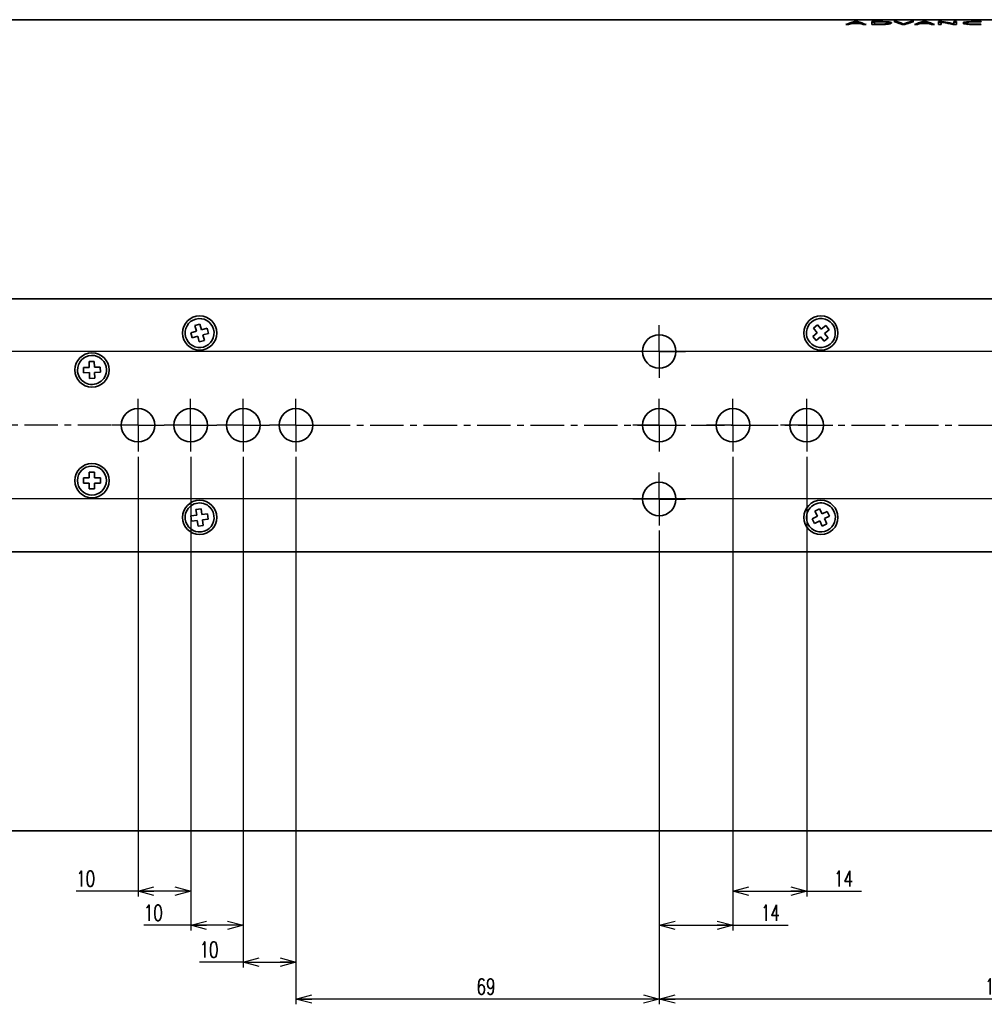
# Model space of a CAD drawing. Header units: millimetres. Extents: x -253 to 658, y -105 to 533.
# Tile 3 of 32: x 63 to 247, y -105 to 82. Entities that reach past the tile are written whole.
import ezdxf

# ---------------------------------------------------------------- set-up
doc = ezdxf.new("R2010")
doc.units = ezdxf.units.MM
doc.linetypes.add('CENTER', pattern=[10.16, 6.35, -1.27, 1.27, -1.27])
doc.layers.add('1', color=7, linetype='Continuous')
doc.styles.add('SLDTEXTSTYLE0', font='TXT', dxfattribs={"width": 0.7, "bigfont": 'bigfont'})
doc.dimstyles.new('SLDDIMSTYLE0', dxfattribs={"dimtxt": 3, "dimasz": 3, "dimexe": 0, "dimexo": 0.0625, "dimgap": 0.75, "dimtad": 3, "dimdec": 4, "dimrnd": 1e-09, "dimzin": 12, "dimdsep": 46, "dimtxsty": 'SLDTEXTSTYLE0', "dimblk1": 'OPEN30', "dimblk2": 'OPEN30', "dimsah": 1, "dimcen": 0.09, "dimadec": 0, "dimazin": 3, "dimtfac": 1, "dimtofl": 0, "dimtmove": 0, "dimatfit": 3, "dimldrblk": 'OPEN30', "dimfxl": 1, "dimfrac": 2, "dimtolj": 1, "dimtzin": 12, "dimarcsym": 0})

# ---------------------------------------------------------------- blocks, each defined once
blk = doc.blocks.new('_Open30')
at = {"color": 0, "linetype": 'ByBlock', "lineweight": -2}
for p, q in [((-1, 0.267949), (0, 0)), ((0, 0), (-1, -0.267949)), ((0, 0), (-1, 0))]:
    blk.add_line(p, q, dxfattribs=at)
blk = doc.blocks.new('_D_8')
at = {"layer": '1'}
for p, q in [((184.97, -14.77), (184.97, -104.68)), ((310.97, -14.77), (310.97, -104.68)), ((310.97, -103.68), (184.97, -103.68))]:
    blk.add_line(p, q, dxfattribs=at)
at = {"layer": '1', "xscale": 3, "yscale": 3, "rotation": 180}
blk.add_blockref('_Open30', (184.97, -103.68, -114.88), dxfattribs=at)
at = {"layer": '1', "xscale": 3, "yscale": 3}
blk.add_blockref('_Open30', (310.97, -103.68, -114.88), dxfattribs=at)
at = {"layer": '1', "insert": (246.84, -99.82), "char_height": 3, "attachment_point": 1, "style": 'SLDTEXTSTYLE0'}
blk.add_mtext('126', dxfattribs=at)
blk = doc.blocks.new('_D_9')
at = {"layer": '1'}
for p, q in [((115.97, -0.77), (115.97, -104.68)), ((184.97, -14.77), (184.97, -104.68)), ((184.97, -103.68), (115.97, -103.68))]:
    blk.add_line(p, q, dxfattribs=at)
at = {"layer": '1', "xscale": 3, "yscale": 3, "rotation": 180}
blk.add_blockref('_Open30', (115.97, -103.68, -114.88), dxfattribs=at)
at = {"layer": '1', "xscale": 3, "yscale": 3}
blk.add_blockref('_Open30', (184.97, -103.68, -114.88), dxfattribs=at)
at = {"layer": '1', "insert": (150.26, -99.82), "char_height": 3, "attachment_point": 1, "style": 'SLDTEXTSTYLE0'}
blk.add_mtext('69', dxfattribs=at)
blk = doc.blocks.new('_D_10')
at = {"layer": '1'}
for p, q in [((105.97, -0.77), (105.97, -97.68)), ((115.97, -0.77), (115.97, -97.68)), ((105.97, -96.68), (97.66, -96.68)), ((105.97, -96.68), (115.97, -96.68))]:
    blk.add_line(p, q, dxfattribs=at)
at = {"layer": '1', "xscale": 3, "yscale": 3, "rotation": 180}
blk.add_blockref('_Open30', (105.97, -96.68, -114.88), dxfattribs=at)
at = {"layer": '1', "xscale": 3, "yscale": 3}
blk.add_blockref('_Open30', (115.97, -96.68, -114.88), dxfattribs=at)
at = {"layer": '1', "insert": (97.66, -92.82), "char_height": 3, "attachment_point": 1, "style": 'SLDTEXTSTYLE0'}
blk.add_mtext('10', dxfattribs=at)
blk = doc.blocks.new('_D_11')
at = {"layer": '1'}
for p, q in [((95.97, -0.77), (95.97, -90.68)), ((105.97, -0.77), (105.97, -90.68)), ((95.97, -89.68), (87.07, -89.68)), ((105.97, -89.68), (95.97, -89.68))]:
    blk.add_line(p, q, dxfattribs=at)
at = {"layer": '1', "xscale": 3, "yscale": 3, "rotation": 180}
blk.add_blockref('_Open30', (95.97, -89.68, -114.88), dxfattribs=at)
at = {"layer": '1', "xscale": 3, "yscale": 3}
blk.add_blockref('_Open30', (105.97, -89.68, -114.88), dxfattribs=at)
at = {"layer": '1', "insert": (87.07, -85.82), "char_height": 3, "attachment_point": 1, "style": 'SLDTEXTSTYLE0'}
blk.add_mtext('10', dxfattribs=at)
blk = doc.blocks.new('_D_12')
at = {"layer": '1'}
for p, q in [((85.97, -0.77), (85.97, -84.22)), ((95.97, -0.77), (95.97, -84.22)), ((85.97, -83.22), (74.22, -83.22)), ((95.97, -83.22), (85.97, -83.22))]:
    blk.add_line(p, q, dxfattribs=at)
at = {"layer": '1', "xscale": 3, "yscale": 3, "rotation": 180}
blk.add_blockref('_Open30', (85.97, -83.22, -114.88), dxfattribs=at)
at = {"layer": '1', "xscale": 3, "yscale": 3}
blk.add_blockref('_Open30', (95.97, -83.22, -114.88), dxfattribs=at)
at = {"layer": '1', "insert": (74.22, -79.35), "char_height": 3, "attachment_point": 1, "style": 'SLDTEXTSTYLE0'}
blk.add_mtext('10', dxfattribs=at)
blk = doc.blocks.new('_D_13')
at = {"layer": '1'}
for p, q in [((198.97, -0.77), (198.97, -90.68)), ((184.97, -14.77), (184.97, -90.68)), ((184.97, -89.68), (198.97, -89.68)), ((198.97, -89.68), (209.46, -89.68))]:
    blk.add_line(p, q, dxfattribs=at)
at = {"layer": '1', "xscale": 3, "yscale": 3, "rotation": 180}
blk.add_blockref('_Open30', (184.97, -89.68, -114.88), dxfattribs=at)
at = {"layer": '1', "xscale": 3, "yscale": 3}
blk.add_blockref('_Open30', (198.97, -89.68, -114.88), dxfattribs=at)
at = {"layer": '1', "insert": (204.27, -85.82), "char_height": 3, "attachment_point": 1, "style": 'SLDTEXTSTYLE0'}
blk.add_mtext('14', dxfattribs=at)
blk = doc.blocks.new('_D_14')
at = {"layer": '1'}
for p, q in [((198.97, -0.77), (198.97, -84.22)), ((212.97, -0.77), (212.97, -84.22)), ((198.97, -83.22), (212.97, -83.22)), ((212.97, -83.22), (223.35, -83.22))]:
    blk.add_line(p, q, dxfattribs=at)
at = {"layer": '1', "xscale": 3, "yscale": 3, "rotation": 180}
blk.add_blockref('_Open30', (198.97, -83.22, -114.88), dxfattribs=at)
at = {"layer": '1', "xscale": 3, "yscale": 3}
blk.add_blockref('_Open30', (212.97, -83.22, -114.88), dxfattribs=at)
at = {"layer": '1', "insert": (218.17, -79.35), "char_height": 3, "attachment_point": 1, "style": 'SLDTEXTSTYLE0'}
blk.add_mtext('14', dxfattribs=at)
blk = doc.blocks.new('_D_18')
at = {"layer": '1'}
for p, q in [((304.97, 19.23), (-29.03, 19.23)), ((-28.03, 19.23), (-28.03, -8.77)), ((304.97, -8.77), (-29.03, -8.77))]:
    blk.add_line(p, q, dxfattribs=at)
at = {"layer": '1', "xscale": 3, "yscale": 3}
for p, rotation in [((-28.03, 19.23, -114.88), 90), ((-28.03, -8.77, -114.88), 270)]:
    blk.add_blockref('_Open30', p, dxfattribs=dict(at, rotation=rotation))
at = {"layer": '1', "insert": (-31.9, 1.72), "char_height": 3, "attachment_point": 1, "rotation": 90, "style": 'SLDTEXTSTYLE0'}
blk.add_mtext('28', dxfattribs=at)
blk = doc.blocks.new('SW_CENTERMARKSYMBOL_7')
at = {"layer": '1', "color": 0}
for q in [(0, 5), (-5, 0), (0, -5), (5, 0)]:
    blk.add_line((0, 0), q, dxfattribs=at)
blk = doc.blocks.new('SW_CENTERMARKSYMBOL_8')
at = {"layer": '1', "color": 0}
for q in [(0, 5), (-5, 0), (0, -5), (5, 0)]:
    blk.add_line((0, 0), q, dxfattribs=at)
blk = doc.blocks.new('SW_CENTERMARKSYMBOL_9')
at = {"layer": '1', "color": 0}
for q in [(0, 5), (-5, 0), (0, -5), (5, 0)]:
    blk.add_line((0, 0), q, dxfattribs=at)
blk = doc.blocks.new('SW_CENTERMARKSYMBOL_10')
at = {"layer": '1', "color": 0}
for q in [(0, 5), (-5, 0), (0, -5), (5, 0)]:
    blk.add_line((0, 0), q, dxfattribs=at)
blk = doc.blocks.new('SW_CENTERMARKSYMBOL_11')
at = {"layer": '1', "color": 0}
for q in [(0, 5), (-5, 0), (0, -5), (5, 0)]:
    blk.add_line((0, 0), q, dxfattribs=at)
blk = doc.blocks.new('SW_CENTERMARKSYMBOL_12')
at = {"layer": '1', "color": 0}
for q in [(0, 5), (-5, 0), (0, -5), (5, 0)]:
    blk.add_line((0, 0), q, dxfattribs=at)
blk = doc.blocks.new('SW_CENTERMARKSYMBOL_13')
at = {"layer": '1', "color": 0}
for q in [(0, 5), (-5, 0), (0, -5), (5, 0)]:
    blk.add_line((0, 0), q, dxfattribs=at)
blk = doc.blocks.new('SW_CENTERMARKSYMBOL_14')
at = {"layer": '1', "color": 0}
for q in [(0, 5), (-5, 0), (0, -5), (5, 0)]:
    blk.add_line((0, 0), q, dxfattribs=at)
blk = doc.blocks.new('SW_CENTERMARKSYMBOL_15')
at = {"layer": '1', "color": 0}
for q in [(0, 5), (-5, 0), (0, -5), (5, 0)]:
    blk.add_line((0, 0), q, dxfattribs=at)

msp = doc.modelspace()

# ---------------------------------------------------------------- linework, layer by layer
at = {"color": 7, "linetype": 'Continuous', "lineweight": 35}
for p, q in [((413.86533, 82.19951), (18.86533, 82.19951)), ((220.93645, 81.27875), (220.40728, 81.27875)), ((223.15894, 81.48831), (221.46561, 81.48831)), ((223.05311, 81.54001), (221.57144, 81.54001)), ((221.57144, 81.54001), (221.57144, 81.48831)), ((222.03005, 81.83856), (222.62977, 81.83856)), ((222.03005, 81.83856), (222.03005, 81.73808)), ((222.14138, 81.73808), (222.03005, 81.73808)), ((222.62977, 81.73808), (222.45478, 81.73808)), ((222.62977, 81.83856), (222.62977, 81.73808)), ((223.05311, 81.54001), (223.05311, 81.48831)), ((224.25254, 81.27875), (223.68811, 81.27875)), ((225.34617, 81.27875), (225.34617, 81.8351)), ((226.4045, 81.27331), (225.84004, 81.27331)), ((225.87533, 81.33759), (225.87533, 81.79596)), ((225.87533, 81.33759), (225.87533, 81.27331)), ((225.9106, 81.84201), (226.58089, 81.84201)), ((225.9106, 81.84201), (225.9106, 81.79677)), ((226.51033, 81.33232), (226.15755, 81.33232)), ((226.15755, 81.33232), (226.15755, 81.27331)), ((226.19282, 81.80321), (226.58089, 81.80321)), ((226.51033, 81.33232), (226.51033, 81.27473)), ((226.58089, 81.84201), (226.58089, 81.80321)), ((227.357, 81.34808), (227.357, 81.29068)), ((227.42754, 81.8351), (227.42754, 81.7923)), ((228.02727, 81.40465), (228.02727, 81.32779)), ((228.09783, 81.81041), (228.09783, 81.74377)), ((228.41534, 81.49309), (228.41534, 81.39218)), ((228.55644, 81.77381), (228.55644, 81.67325)), ((228.55644, 81.60307), (228.55644, 81.5023)), ((228.87395, 81.72784), (228.87395, 81.62723)), ((229.05033, 81.66722), (229.05033, 81.56653)), ((229.50894, 81.83856), (230.10867, 81.83856)), ((230.10867, 81.73808), (229.86642, 81.73808)), ((230.10867, 81.83856), (230.10867, 81.73808)), ((230.24977, 81.79596), (230.24977, 81.69542)), ((230.39089, 81.74727), (230.39089, 81.64668)), ((230.56727, 81.69595), (230.56727, 81.59529)), ((230.70839, 81.64198), (230.70839, 81.54126)), ((231.62561, 81.27875), (231.06117, 81.27875)), ((231.37866, 81.35851), (231.37866, 81.27875)), ((231.62561, 81.47387), (231.62561, 81.37294)), ((231.94312, 81.58982), (231.94312, 81.48903)), ((232.08421, 81.64198), (232.08421, 81.54126)), ((232.43699, 81.74727), (232.43699, 81.64668)), ((232.57811, 81.79596), (232.57811, 81.69542)), ((232.68394, 81.82812), (232.68394, 81.72763)), ((232.7545, 81.83856), (233.31894, 81.83856)), ((232.7545, 81.83856), (232.7545, 81.73808)), ((232.96067, 81.73808), (232.7545, 81.73808)), ((233.98922, 81.27875), (233.42477, 81.27875)), ((236.17645, 81.48831), (234.4831, 81.48831)), ((234.58895, 81.54001), (234.58895, 81.48831)), ((236.0706, 81.54001), (234.58895, 81.54001)), ((235.04756, 81.83856), (235.64728, 81.83856)), ((235.04756, 81.83856), (235.04756, 81.73808)), ((235.18423, 81.73808), (235.04756, 81.73808)), ((235.64728, 81.73808), (235.50755, 81.73808)), ((235.64728, 81.83856), (235.64728, 81.73808)), ((236.0706, 81.54001), (236.0706, 81.48831)), ((237.27005, 81.27875), (236.70562, 81.27875)), ((237.97561, 81.83856), (238.54004, 81.83856)), ((237.97561, 81.27875), (237.97561, 81.83856)), ((238.43421, 81.73808), (237.97561, 81.73808)), ((238.50477, 81.27875), (237.97561, 81.27875)), ((238.43421, 81.77381), (238.43421, 81.67325)), ((238.4695, 81.71202), (238.4695, 81.64198)), ((238.4695, 81.64198), (238.4695, 81.54126)), ((238.50477, 81.55835), (238.50477, 81.27875)), ((238.54004, 81.83856), (238.54004, 81.76254)), ((238.6106, 81.82812), (238.6106, 81.74727)), ((238.78699, 81.80321), (238.78699, 81.70803)), ((239.03394, 81.76253), (239.03394, 81.66196)), ((239.35145, 81.716), (239.35145, 81.61537)), ((239.63367, 81.66722), (239.63367, 81.56653)), ((239.88062, 81.62052), (239.88062, 81.51977)), ((240.057, 81.58982), (240.057, 81.48903)), ((240.12754, 81.57642), (240.12754, 81.47562)), ((240.58617, 81.47387), (240.58617, 81.37294)), ((241.43283, 81.27875), (240.90366, 81.27875)), ((240.93895, 81.83856), (241.43283, 81.83856)), ((240.93895, 81.5026), (240.93895, 81.83856)), ((241.43283, 81.73808), (240.93895, 81.73808)), ((240.97422, 81.37403), (240.97422, 81.37917)), ((240.97422, 81.37403), (240.97422, 81.27875)), ((241.43283, 81.83856), (241.43283, 81.27875)), ((242.73811, 81.67963), (242.73811, 81.57895)), ((243.05562, 81.75493), (243.05562, 81.65435)), ((243.19671, 81.58537), (243.19671, 81.48457)), ((243.30254, 81.48351), (243.30254, 81.38259)), ((243.58478, 81.80682), (243.58478, 81.73566)), ((243.65532, 81.40465), (243.65532, 81.31464)), ((244.21978, 81.8351), (244.21978, 81.78569)), ((244.25505, 81.34808), (244.25505, 81.27767)), ((245.03116, 81.84544), (245.03116, 81.80321)), ((245.03116, 81.33232), (245.03116, 81.26931)), ((245.52506, 81.84201), (245.52506, 81.79983)), ((245.56033, 81.33759), (245.56033, 81.27727)), ((245.87784, 81.8351), (245.87784, 81.78864)), ((245.98367, 81.35851), (245.98367, 81.2932)), ((246.0895, 81.31109), (246.0895, 81.29858)), ((18.86533, 29.22549), (413.86533, 29.22549)), ((97.72654, 24.40068), (96.7618, 24.13746)), ((98.01609, 23.33947), (97.72654, 24.40068)), ((97.05135, 23.07625), (95.99014, 22.7867)), ((95.99014, 22.7867), (96.25337, 21.82197)), ((96.7618, 24.13746), (97.05135, 23.07625)), ((99.07729, 23.62902), (98.01609, 23.33947)), ((98.27931, 22.37474), (99.34052, 22.66428)), ((99.34052, 22.66428), (99.07729, 23.62902)), ((214.9617, 22.79554), (214.11066, 22.0986)), ((215.03844, 24.28017), (214.26476, 23.64659)), ((214.26476, 23.64659), (214.9617, 22.79554)), ((215.73538, 23.42912), (215.03844, 24.28017)), ((216.58642, 24.12606), (215.73538, 23.42912)), ((216.36896, 22.65544), (217.22, 23.35238)), ((217.0659, 21.8044), (216.36896, 22.65544)), ((217.22, 23.35238), (216.58642, 24.12606)), ((96.25337, 21.82197), (97.31458, 22.11151)), ((97.31458, 22.11151), (97.60412, 21.0503)), ((97.60412, 21.0503), (98.56886, 21.31353)), ((98.56886, 21.31353), (98.27931, 22.37474)), ((214.11066, 22.0986), (214.74424, 21.32493)), ((214.74424, 21.32493), (215.59528, 22.02186)), ((215.59528, 22.02186), (216.29222, 21.17082)), ((216.29222, 21.17082), (217.0659, 21.8044)), ((77.6665, 17.33994), (76.66696, 17.30957)), ((76.66696, 17.30957), (76.70037, 16.21007)), ((77.69991, 16.24045), (77.6665, 17.33994)), ((76.70037, 16.21007), (75.60088, 16.17666)), ((75.60088, 16.17666), (75.63126, 15.17712)), ((75.63126, 15.17712), (76.73075, 15.21053)), ((76.73075, 15.21053), (76.76416, 14.11104)), ((78.7994, 16.27387), (77.69991, 16.24045)), ((77.73029, 15.24091), (78.82978, 15.27433)), ((77.7637, 14.14142), (77.73029, 15.24091)), ((78.82978, 15.27433), (78.7994, 16.27387)), ((76.76416, 14.11104), (77.7637, 14.14142)), ((77.71533, -3.67451), (76.71533, -3.67451)), ((76.71533, -3.67451), (76.71533, -4.77451)), ((77.71533, -4.77451), (77.71533, -3.67451)), ((76.71533, -4.77451), (75.61533, -4.77451)), ((75.61533, -4.77451), (75.61533, -5.77451)), ((78.81533, -4.77451), (77.71533, -4.77451)), ((78.81533, -5.77451), (78.81533, -4.77451)), ((75.61533, -5.77451), (76.71533, -5.77451)), ((76.71533, -5.77451), (76.71533, -6.87451)), ((76.71533, -6.87451), (77.71533, -6.87451)), ((77.71533, -6.87451), (77.71533, -5.77451)), ((77.71533, -5.77451), (78.81533, -5.77451)), ((97.96942, -10.62602), (96.97667, -10.74619)), ((96.97667, -10.74619), (97.10887, -11.83822)), ((98.10162, -11.71804), (97.96942, -10.62602)), ((215.40363, -10.61876), (214.50742, -11.06239)), ((214.50742, -11.06239), (214.99541, -12.04822)), ((215.89162, -11.60459), (215.40363, -10.61876)), ((216.87745, -11.1166), (215.89162, -11.60459)), ((217.32108, -12.01281), (216.87745, -11.1166)), ((97.10887, -11.83822), (96.01684, -11.97042)), ((96.01684, -11.97042), (96.13702, -12.96317)), ((96.13702, -12.96317), (97.22904, -12.83097)), ((97.22904, -12.83097), (97.36124, -13.923)), ((99.19365, -11.58585), (98.10162, -11.71804)), ((98.2218, -12.7108), (99.31382, -12.5786)), ((98.35399, -13.80282), (98.2218, -12.7108)), ((99.31382, -12.5786), (99.19365, -11.58585)), ((214.99541, -12.04822), (214.00958, -12.53621)), ((214.00958, -12.53621), (214.45321, -13.43242)), ((214.45321, -13.43242), (215.43904, -12.94443)), ((215.43904, -12.94443), (215.92703, -13.93026)), ((216.33525, -12.5008), (217.32108, -12.01281)), ((216.82324, -13.48663), (216.33525, -12.5008)), ((97.36124, -13.923), (98.35399, -13.80282)), ((215.92703, -13.93026), (216.82324, -13.48663)), ((18.86533, -18.77451), (413.86533, -18.77451)), ((18.86533, -71.77451), (413.86533, -71.77451))]:
    msp.add_line(p, q, dxfattribs=at)
for centre, radius in [((97.66533, 22.72549), 3.25), ((215.66533, 22.72549), 3.25), ((184.96533, 19.22549), 3.175), ((77.21533, 15.72549), 3.25), ((85.96533, 5.22549), 3.175), ((95.96533, 5.22549), 3.175), ((105.96533, 5.22549), 3.175), ((115.96533, 5.22549), 3.175), ((184.96533, 5.22549), 3.175), ((198.96533, 5.22549), 3.175), ((212.96533, 5.22549), 3.175), ((77.21533, -5.27451), 3.25), ((184.96533, -8.77451), 3.175), ((97.66533, -12.27451), 3.25), ((215.66533, -12.27451), 3.25)]:
    msp.add_circle(centre, radius, dxfattribs=at)
for centre, radius, start, end in [((246.98533, 1.05549), 81.17, 96.0221801, 96.0472297), ((252.48865, 1.05549), 81.17, 96.0722651, 96.3477944), ((97.66533, 22.72549), 2.75, 15.2614804, 195.2614804), ((215.66533, 22.72549), 2.75, 39.3147145, 219.3147145), ((215.66533, 22.72549), 2.75, 219.3147145, 39.3147145), ((97.66533, 22.72549), 2.75, 195.2614804, 15.2614804), ((77.21533, 15.72549), 2.75, 1.7407694, 181.7407693), ((77.21533, 15.72549), 2.75, 181.7407693, 1.7407694), ((77.21533, -5.27451), 2.75, 0, 180), ((77.21533, -5.27451), 2.75, 180, 0), ((97.66533, -12.27451), 2.75, 6.9023568, 186.9023568), ((215.66533, -12.27451), 2.75, 26.3356553, 206.3356553), ((215.66533, -12.27451), 2.75, 206.3356553, 26.3356553), ((97.66533, -12.27451), 2.75, 186.9023568, 6.9023568)]:
    msp.add_arc(centre, radius, start, end, dxfattribs=at)
for centre, major_axis, ratio, start_param, end_param in [((224.92003, 1.05549), (0, 81.17), 0.365076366, 0.097680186, 0.152881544), ((224.92003, 1.05549), (0, 81.07), 0.365076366, 0.09780106, 0.144656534), ((225.45876, 1.05549), (0, 81.17), 0.365850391, 0.134875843, 0.152881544), ((225.07961, 1.05549), (0, 81.17), 0.333265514, 0.12873813, 0.130052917), ((224.58422, 1.05549), (0, 81.17), 0.285726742, 0.125670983, 0.12873813), ((226.19915, 1.05549), (0, 81.17), 0.444459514, 0.121729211, 0.125670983), ((225.10385, 1.05549), (0, 81.17), 0.333333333, 0.117789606, 0.121729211), ((226.01208, 1.05549), (0, 81.17), 0.428546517, 0.114726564, 0.117789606), ((225.12862, 1.05549), (0, 81.17), 0.333468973, 0.11341424, 0.114726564), ((224.36175, 1.05549), (0, 81.17), 0.249987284, 0.108166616, 0.11341424), ((225.35741, 1.05549), (0, 81.17), 0.363611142, 0.103359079, 0.108166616), ((220.02783, 1.05549), (0, 81.17), 0.272777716, 6.175018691, 6.179826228), ((219.7221, 1.05549), (0, 81.17), 0.307667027, 6.169333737, 6.175018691), ((219.48417, 1.05549), (0, 81.17), 0.333468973, 6.168021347, 6.169333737), ((217.93137, 1.05549), (0, 81.17), 0.49994914, 6.165395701, 6.168021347), ((219.73979, 1.05549), (0, 81.17), 0.365076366, 6.130303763, 6.185505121), ((219.73979, 1.05549), (0, 81.07), 0.365076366, 6.138528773, 6.185384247), ((219.83878, 1.05549), (0, 81.17), 0.299987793, 6.161018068, 6.165395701), ((219.50894, 1.05549), (0, 81.17), 0.333333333, 6.157076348, 6.161018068), ((217.80793, 1.05549), (0, 81.17), 0.49994914, 6.154447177, 6.157076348), ((219.5428, 1.05549), (0, 81.17), 0.333468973, 6.15313239, 6.154447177), ((219.16579, 1.05549), (0, 81.17), 0.365850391, 6.130303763, 6.148309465), ((288.95243, 1.05549), (649.31046, 0), 0.125009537, 1.668039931, 1.66891338), ((288.95243, 1.05549), (648.51052, 0), 0.125009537, 1.668160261, 1.669034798), ((52.25288, 1.05549), (1136.62777, 0), 0.071413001, 1.41747513, 1.417914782), ((263.39898, 1.05549), (365.22785, 0), 0.222244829, 1.672844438, 1.673718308), ((130.12752, 1.05549), (649.11238, 0), 0.125047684, 1.422310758, 1.422750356), ((368.95342, 1.05549), (933.39308, 0), 0.086962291, 1.72323798, 1.724117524), ((322.58188, 1.05549), (649.39303, 0), 0.124993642, 1.717963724, 1.719281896), ((132.01816, 1.05549), (973.96569, 0), 0.083339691, 1.472679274, 1.473552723), ((160.44166, 1.05549), (649.24442, 0), 0.125022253, 1.467437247, 1.468748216), ((268.30363, 1.05549), (270.57768, 0), 0.299987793, 1.720600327, 1.72323798), ((247.9148, 1.05549), (140.19536, 0), 0.578977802, 1.713132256, 1.717963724), ((205.8453, 1.05549), (220.31756, 0), 0.368422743, 1.469621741, 1.472679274), ((213.19041, 1.05549), (137.98999, 0), 0.58823107, 1.463066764, 1.467437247), ((244.88156, 1.05549), (113.63998, 0), 0.714273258, 1.716206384, 1.720600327), ((222.02682, 1.05549), (0, 81.17), 0.687533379, 6.168458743, 6.175455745), ((235.06415, 1.05549), (0, 81.17), 0.611135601, 0.134437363, 0.14233593), ((217.44009, 1.05549), (105.52001, 0), 0.769237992, 1.465252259, 1.469621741), ((235.06415, 1.05549), (0, 81.07), 0.611135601, 0.1346042, 0.138571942), ((226.64559, 1.05549), (0, 81.17), 0.190460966, 6.159266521, 6.168458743), ((230.22839, 1.05549), (0, 81.17), 0.166649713, 0.123918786, 0.134437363), ((230.22839, 1.05549), (0, 81.07), 0.166649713, 0.124072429, 0.1346042), ((238.36715, 1.05549), (0, 81.17), 0.846143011, 0.139702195, 0.145410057), ((222.14266, 1.05549), (0, 81.17), 0.750050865, 6.172395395, 6.177641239), ((222.14266, 1.05549), (0, 81.07), 0.750050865, 6.172258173, 6.177510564), ((232.79241, 1.05549), (0, 81.17), 0.352924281, 0.13224482, 0.139702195), ((225.88247, 1.05549), (0, 81.17), 0.333333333, 6.165833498, 6.172395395), ((225.88247, 1.05549), (0, 81.07), 0.333333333, 6.165688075, 6.172258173), ((230.14173, 1.05549), (0, 81.17), 0.10526823, 0.123918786, 0.13224482), ((228.41692, 1.05549), (0, 81.17), 0.066650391, 6.159266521, 6.165833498), ((224.23208, 1.05549), (0, 81.17), 0.666598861, 6.184194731, 6.185505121), ((227.17301, 1.05549), (0, 81.17), 0.299987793, 6.179826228, 6.184194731), ((226.69428, 1.05549), (0, 81.17), 0.357152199, 6.173707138, 6.179826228), ((226.73177, 1.05549), (0, 81.17), 0.352924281, 6.166271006, 6.173707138), ((227.08323, 1.05549), (0, 81.17), 0.31580469, 6.157952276, 6.166271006), ((227.47104, 1.05549), (0, 81.17), 0.333197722, 6.184194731, 6.185505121), ((227.47104, 1.05549), (0, 81.07), 0.333197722, 6.184072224, 6.185384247), ((227.46995, 1.05549), (0, 81.17), 0.333333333, 6.180263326, 6.184194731), ((227.46995, 1.05549), (0, 81.07), 0.333333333, 6.18013592, 6.184072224), ((227.6836, 1.05549), (0, 81.17), 0.307713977, 6.174581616, 6.180263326), ((227.6836, 1.05549), (0, 81.07), 0.307713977, 6.174447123, 6.18013592), ((226.54964, 1.05549), (0, 81.17), 0.368434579, 6.149625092, 6.157952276), ((227.00715, 1.05549), (0, 81.17), 0.384600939, 6.168896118, 6.174581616), ((227.00715, 1.05549), (0, 81.07), 0.384600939, 6.168754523, 6.174447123), ((226.71729, 1.05549), (0, 81.17), 0.352924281, 6.142166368, 6.149625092), ((227.71887, 1.05549), (0, 81.17), 0.307713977, 6.163207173, 6.168896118), ((227.71887, 1.05549), (0, 81.07), 0.307713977, 6.163058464, 6.168754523), ((227.46997, 1.05549), (0, 81.17), 0.333333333, 6.159266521, 6.163207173), ((227.46997, 1.05549), (0, 81.07), 0.333333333, 6.159112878, 6.163058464), ((226.66923, 1.05549), (0, 81.17), 0.357136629, 6.13601791, 6.142166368), ((227.47133, 1.05549), (0, 81.17), 0.333197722, 6.157952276, 6.159266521), ((227.47133, 1.05549), (0, 81.07), 0.333197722, 6.157796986, 6.159112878), ((227.60518, 1.05549), (0, 81.17), 0.319995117, 6.146993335, 6.157952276), ((227.60518, 1.05549), (0, 81.07), 0.319995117, 6.146824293, 6.157796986), ((227.34945, 1.05549), (0, 81.17), 0.299987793, 6.13162281, 6.13601791), ((226.93912, 1.05549), (0, 81.17), 0.333468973, 6.130303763, 6.13162281), ((227.77755, 1.05549), (0, 81.17), 0.304354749, 6.136896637, 6.146993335), ((227.77755, 1.05549), (0, 81.07), 0.304354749, 6.136714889, 6.146824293), ((234.97977, 1.05549), (0, 81.17), 0.304354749, 0.136191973, 0.146288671), ((234.97977, 1.05549), (0, 81.07), 0.304354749, 0.136361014, 0.146470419), ((235.59312, 1.05549), (0, 81.17), 0.360009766, 0.125233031, 0.136191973), ((235.59312, 1.05549), (0, 81.07), 0.360009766, 0.125388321, 0.136361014), ((239.86719, 1.05549), (0, 81.17), 0.666734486, 0.151562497, 0.152881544), ((235.3726, 1.05549), (0, 81.17), 0.299987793, 0.147167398, 0.151562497), ((236.05282, 1.05549), (0, 81.17), 0.357136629, 0.141018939, 0.147167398), ((235.32128, 1.05549), (0, 81.17), 0.333197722, 0.123918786, 0.125233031), ((235.32128, 1.05549), (0, 81.07), 0.333197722, 0.124072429, 0.125388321), ((235.32264, 1.05549), (0, 81.17), 0.333333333, 0.119978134, 0.123918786), ((235.32264, 1.05549), (0, 81.07), 0.333333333, 0.120126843, 0.124072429), ((236.6761, 1.05549), (0, 81.17), 0.41176893, 0.133560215, 0.141018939), ((235.82089, 1.05549), (0, 81.17), 0.384618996, 0.11428919, 0.119978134), ((235.82089, 1.05549), (0, 81.07), 0.384618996, 0.114430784, 0.120126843), ((236.2077, 1.05549), (0, 81.17), 0.368434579, 0.125233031, 0.133560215), ((235.82073, 1.05549), (0, 81.17), 0.384600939, 0.108603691, 0.11428919), ((235.82073, 1.05549), (0, 81.07), 0.384600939, 0.108738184, 0.114430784), ((235.14427, 1.05549), (0, 81.17), 0.307713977, 0.102921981, 0.108603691), ((235.14427, 1.05549), (0, 81.07), 0.307713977, 0.103049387, 0.108738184), ((236.20725, 1.05549), (0, 81.17), 0.36839062, 0.116914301, 0.125233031), ((235.35792, 1.05549), (0, 81.17), 0.333333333, 0.098990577, 0.102921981), ((235.35792, 1.05549), (0, 81.07), 0.333333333, 0.099113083, 0.103049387), ((238.03136, 1.05549), (0, 81.17), 0.666598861, 0.097680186, 0.098990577), ((238.03136, 1.05549), (0, 81.07), 0.666598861, 0.09780106, 0.099113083), ((236.61797, 1.05549), (0, 81.17), 0.41176893, 0.10947817, 0.116914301), ((236.1336, 1.05549), (0, 81.17), 0.357152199, 0.103359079, 0.10947817), ((235.65486, 1.05549), (0, 81.17), 0.299987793, 0.098990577, 0.103359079), ((238.5958, 1.05549), (0, 81.17), 0.666598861, 0.097680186, 0.098990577), ((237.93757, 1.05549), (0, 81.17), 0.36508121, 0.097680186, 0.152881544), ((237.93757, 1.05549), (0, 81.07), 0.36508121, 0.09780106, 0.144656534), ((238.20994, 1.05549), (0, 81.17), 0.341451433, 0.134875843, 0.152881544), ((238.09712, 1.05549), (0, 81.17), 0.333265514, 0.12873813, 0.130052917), ((239.09003, 1.05549), (0, 81.17), 0.428546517, 0.125670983, 0.12873813), ((238.12111, 1.05549), (0, 81.17), 0.333310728, 0.121729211, 0.125670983), ((238.122, 1.05549), (0, 81.17), 0.333401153, 0.117789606, 0.121729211), ((239.02958, 1.05549), (0, 81.17), 0.428546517, 0.114726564, 0.117789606), ((238.14424, 1.05549), (0, 81.17), 0.333265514, 0.11341424, 0.114726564), ((238.14502, 1.05549), (0, 81.17), 0.333350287, 0.108166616, 0.11341424), ((237.61375, 1.05549), (0, 81.17), 0.272722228, 0.103359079, 0.108166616), ((232.28417, 1.05549), (0, 81.17), 0.36366663, 6.175018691, 6.179826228), ((232.77488, 1.05549), (0, 81.17), 0.307667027, 6.169333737, 6.175018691), ((232.53695, 1.05549), (0, 81.17), 0.333468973, 6.168021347, 6.169333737), ((232.7573, 1.05549), (0, 81.17), 0.365076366, 6.130303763, 6.185505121), ((232.7573, 1.05549), (0, 81.07), 0.365076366, 6.138528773, 6.185384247), ((232.53916, 1.05549), (0, 81.17), 0.333231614, 6.165395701, 6.168021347), ((232.85569, 1.05549), (0, 81.17), 0.300048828, 6.161018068, 6.165395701), ((231.4276, 1.05549), (0, 81.17), 0.444421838, 6.157076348, 6.161018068), ((232.56172, 1.05549), (0, 81.17), 0.333333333, 6.154447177, 6.157076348), ((232.56243, 1.05549), (0, 81.17), 0.333265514, 6.15313239, 6.154447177), ((232.1833, 1.05549), (0, 81.17), 0.365850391, 6.130303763, 6.148309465), ((237.89957, 1.05549), (0, 81.17), 0.062523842, 6.170645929, 6.177641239), ((237.89957, 1.05549), (0, 81.07), 0.062523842, 6.170506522, 6.177510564), ((234.21171, 1.05549), (0, 81.17), 0.499986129, 6.168458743, 6.178078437), ((237.95829, 1.05549), (0, 81.17), 0.052619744, 6.154885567, 6.163207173), ((237.95829, 1.05549), (0, 81.07), 0.052619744, 6.154726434, 6.163058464), ((233.26318, 1.05549), (0, 81.17), 0.666598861, 6.184194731, 6.185505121), ((232.88024, 1.05549), (0, 81.17), 0.714335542, 6.181137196, 6.184194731), ((233.52506, 1.05549), (0, 81.17), 0.636353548, 6.176330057, 6.181137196), ((232.66275, 1.05549), (0, 81.17), 0.666686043, 6.159266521, 6.168458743), ((233.52506, 1.05549), (0, 81.07), 0.636353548, 6.176197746, 6.178302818), ((232.54112, 1.05549), (0, 81.17), 0.750012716, 6.171083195, 6.176330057), ((232.54112, 1.05549), (0, 81.07), 0.750012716, 6.170944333, 6.176197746), ((233.29777, 1.05549), (0, 81.17), 0.666683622, 6.165833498, 6.171083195), ((233.29777, 1.05549), (0, 81.07), 0.666683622, 6.165688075, 6.170944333), ((232.66566, 1.05549), (0, 81.17), 0.666395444, 6.157952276, 6.159266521), ((232.17961, 1.05549), (0, 81.17), 0.714335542, 6.154885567, 6.157952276), ((232.9895, 1.05549), (0, 81.17), 0.636353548, 6.150063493, 6.154885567), ((233.58602, 1.05549), (0, 81.17), 0.636353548, 6.161018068, 6.165833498), ((233.58602, 1.05549), (0, 81.07), 0.636353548, 6.160866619, 6.165688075), ((232.6631, 1.05549), (0, 81.17), 0.666649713, 6.144799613, 6.150063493), ((232.81526, 1.05549), (0, 81.17), 0.714273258, 6.157952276, 6.161018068), ((232.81526, 1.05549), (0, 81.07), 0.714273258, 6.157796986, 6.160866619), ((233.2993, 1.05549), (0, 81.17), 0.666531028, 6.156638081, 6.157952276), ((233.2993, 1.05549), (0, 81.07), 0.666531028, 6.156481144, 6.157796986), ((234.07381, 1.05549), (0, 81.17), 0.590928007, 6.146993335, 6.156638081), ((234.07381, 1.05549), (0, 81.07), 0.590928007, 6.146824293, 6.156481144), ((232.66215, 1.05549), (0, 81.17), 0.666734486, 6.139532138, 6.144799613), ((233.01583, 1.05549), (0, 81.17), 0.636298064, 6.134699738, 6.139532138), ((234.525, 1.05549), (0, 81.17), 0.549987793, 6.13821438, 6.146993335), ((234.525, 1.05549), (0, 81.07), 0.549987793, 6.138034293, 6.146824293), ((232.07948, 1.05549), (0, 81.17), 0.714273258, 6.13162281, 6.134699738), ((232.66208, 1.05549), (0, 81.17), 0.666734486, 6.130303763, 6.13162281), ((240.5067, 1.05549), (0, 81.17), 0.039990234, 6.13865375, 6.149625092), ((244.01956, 1.05549), (0, 81.17), 0.136357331, 0.116039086, 0.125670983), ((241.3053, 1.05549), (0, 81.17), 0.130430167, 6.14743216, 6.157514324), ((244.01956, 1.05549), (0, 81.07), 0.136357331, 0.116182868, 0.120985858), ((247.18989, 1.05549), (0, 81.17), 0.47370619, 0.107729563, 0.116039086), ((247.18989, 1.05549), (0, 81.07), 0.47370619, 0.107862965, 0.116182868), ((237.24529, 1.05549), (0, 81.17), 0.500016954, 6.139532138, 6.14743216), ((252.40635, 1.05549), (86.96634, 0), 0.933349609, 1.672407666, 1.678525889), ((252.40635, 1.05549), (86.8592, 0), 0.933349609, 1.675580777, 1.678659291), ((230.54228, 1.05549), (87.40828, 0), 0.928630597, 1.421431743, 1.427143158), ((244.2677, 1.05549), (0, 81.17), 0.10526823, 0.117351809, 0.125670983), ((241.80943, 1.05549), (0, 81.17), 0.136357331, 6.147870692, 6.157514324), ((241.80943, 1.05549), (0, 81.07), 0.136357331, 6.147702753, 6.157358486), ((247.70236, 1.05549), (0, 81.17), 0.466674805, 0.110789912, 0.117351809), ((236.45869, 1.05549), (0, 81.17), 0.625009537, 6.140849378, 6.147870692), ((236.45869, 1.05549), (0, 81.07), 0.625009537, 6.140672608, 6.147702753), ((216.37175, 1.05549), (182.63405, 0), 0.444440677, 1.417914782, 1.421431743), ((262.11056, 1.05549), (182.63405, 0), 0.444440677, 1.66891338, 1.672407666), ((225.86075, 1.05549), (125.44127, 0), 0.647075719, 1.423628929, 1.428460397), ((262.30134, 1.05549), (173.93268, 0), 0.466674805, 1.673718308, 1.676777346), ((120.58092, 1.05549), (811.65046, 0), 0.100006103, 1.417035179, 1.417914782), ((305.18258, 1.05549), (622.32535, 0), 0.130430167, 1.667603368, 1.66891338), ((156.96598, 1.05549), (595.27419, 0), 0.136357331, 1.422310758, 1.423628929), ((315.31282, 1.05549), (689.90785, 0), 0.117653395, 1.672844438, 1.673718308), ((431.29684, 1.05549), (1217.10428, 0), 0.066691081, 1.724117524, 1.724557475), ((135.16459, 1.05549), (1136.67733, 0), 0.071409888, 1.473552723, 1.473989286), ((121.04343, 1.05549), (1217.10428, 0), 0.066691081, 1.468311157, 1.468748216), ((425.09022, 1.05549), (1217.10428, 0), 0.066691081, 1.718842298, 1.719281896), ((313.59741, 1.05549), (446.42262, 0), 0.181823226, 1.72323798, 1.724117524), ((206.12332, 1.05549), (405.82523, 0), 0.200012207, 1.472679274, 1.473552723), ((220.6453, 1.05549), (243.53477, 0), 0.333299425, 1.466563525, 1.468311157), ((281.48311, 1.05549), (243.53477, 0), 0.333299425, 1.717084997, 1.718842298), ((282.78474, 1.05549), (243.51, 0), 0.333333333, 1.721919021, 1.72323798), ((218.05162, 1.05549), (284.05785, 0), 0.285751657, 1.47180575, 1.472679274), ((248.79818, 1.05549), (0, 81.17), 0.333265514, 0.102921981, 0.104232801), ((242.04049, 1.05549), (0, 81.17), 0.333265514, 6.135578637, 6.136896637), ((248.79903, 1.05549), (0, 81.17), 0.333367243, 0.100300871, 0.102921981), ((242.03927, 1.05549), (0, 81.17), 0.333367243, 6.132941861, 6.135578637), ((248.7982, 1.05549), (0, 81.17), 0.333265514, 0.098990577, 0.100300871), ((240.01663, 1.05549), (0, 81.17), 0.499847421, 6.132062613, 6.132941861)]:
    msp.add_ellipse(centre, major_axis=major_axis, ratio=ratio, start_param=start_param, end_param=end_param, dxfattribs=at)
at = {"layer": '1', "linetype": 'CENTER'}
for p, q in [((80.89757, 5.22549), (-3.50004, 5.22549)), ((119.89824, 5.22549), (480.86569, 5.22549))]:
    msp.add_line(p, q, dxfattribs=at)

# ---------------------------------------------------------------- block references
at = {"layer": '1'}
for name, p in [('SW_CENTERMARKSYMBOL_9', (184.96533, 19.22549)), ('SW_CENTERMARKSYMBOL_15', (85.96533, 5.22549)), ('SW_CENTERMARKSYMBOL_14', (95.96533, 5.22549)), ('SW_CENTERMARKSYMBOL_13', (105.96533, 5.22549)), ('SW_CENTERMARKSYMBOL_12', (115.96533, 5.22549)), ('SW_CENTERMARKSYMBOL_10', (184.96533, 5.22549)), ('SW_CENTERMARKSYMBOL_8', (198.96533, 5.22549)), ('SW_CENTERMARKSYMBOL_7', (212.96533, 5.22549)), ('SW_CENTERMARKSYMBOL_11', (184.96533, -8.77451))]:
    msp.add_blockref(name, p, dxfattribs=at)

# ---------------------------------------------------------------- dimensions: what is measured, and where the dimension line sits
dim = msp.add_linear_dim(base=(-28.03409, -8.77451), p1=(305.96533, 19.22549), p2=(305.96533, -8.77451), angle=90, dimstyle='SLDDIMSTYLE0', dxfattribs=at)
dim.commit()
dim.dimension.update_dxf_attribs({"geometry": '_D_18', "text_midpoint": (-28.03409, 4.30745), "dimtype": 160})
for base, p1, p2, picture, middle in [((85.96533, -83.21704), (95.96533, 0.22549), (85.96533, 0.22549), '_D_12', (76.8101, -83.21704)), ((95.96533, -89.68288), (105.96533, 0.22549), (95.96533, 0.22549), '_D_11', (89.66308, -89.68288)), ((115.96533, -96.68288), (105.96533, 0.22549), (115.96533, 0.22549), '_D_10', (100.25638, -96.68288)), ((115.96533, -103.68288), (184.96533, -13.77451), (115.96533, 0.22549), '_D_9', (152.85471, -103.68288)), ((198.96533, -89.68288), (184.96533, -13.77451), (198.96533, 0.22549), '_D_13', (206.86387, -89.68288)), ((212.96533, -83.21704), (198.96533, 0.22549), (212.96533, 0.22549), '_D_14', (220.76166, -83.21704)), ((184.96533, -103.68288), (310.96533, -13.77451), (184.96533, -13.77451), '_D_8', (250.72426, -103.68288))]:
    dim = msp.add_linear_dim(base=base, p1=p1, p2=p2, dimstyle='SLDDIMSTYLE0', dxfattribs=at)
    dim.commit()
    dim.dimension.update_dxf_attribs({"geometry": picture, "text_midpoint": middle, "dimtype": 160})

doc.saveas('drawing.dxf')
